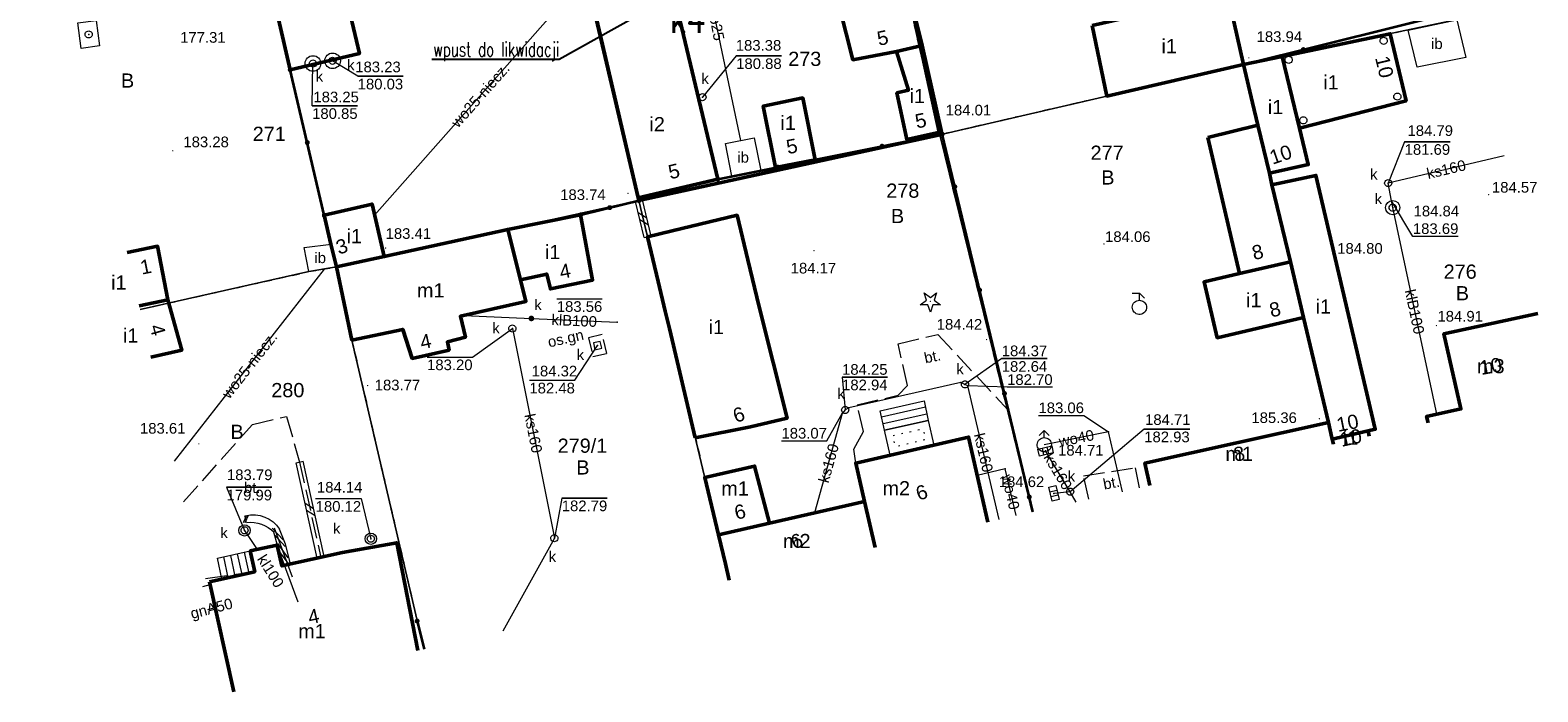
# Model space of a CAD drawing. Extents: x 6599148 to 6599450, y 5731697 to 5731825.
# Tile 1 of 6: x 6599241 to 6599347, y 5731697 to 5731743. Entities that reach past the tile are written whole.
import ezdxf
from ezdxf.enums import TextEntityAlignment as Align

# ---------------------------------------------------------------- set-up
doc = ezdxf.new("R2010")
doc.units = 0
doc.header["$PDSIZE"] = 0.75
for name, pattern in [('KROPK1', [1, 0, -1]), ('PRZER1-1', [2, 1, -1]), ('PRZER2-1', [3, 2, -1]), ('PRZER3-1', [4, 3, -1])]:
    doc.linetypes.add(name, pattern=pattern)
doc.layers.get('0').update_dxf_attribs({"linetype": 'CONTINUOUS', "lineweight": 13})
for name, color, linetype, lineweight in [('GEPIPP', 7, 'CONTINUOUS', 18), ('GESBWT', 7, 'CONTINUOUS', 18), ('GESBZO', 7, 'CONTINUOUS', 50), ('GESBZO_O', 7, 'CONTINUOUS', 50), ('GESDZI', 61, 'CONTINUOUS', 18), ('GESDZI_O', 61, 'CONTINUOUS', 18), ('GESSCH', 7, 'CONTINUOUS', 18), ('GESUZY', 84, 'PRZER1-1', 18), ('GESUZY_O', 84, 'PRZER1-1', 18), ('GSLDSO', 7, 'CONTINUOUS', 18), ('GSLKOG', 7, 'CONTINUOUS', 35), ('GSPRDI', 84, 'CONTINUOUS', 18), ('GSPWPS', 7, 'CONTINUOUS', 13), ('GSPWPS_O', 7, 'CONTINUOUS', 13), ('GSSDSO', 7, 'CONTINUOUS', 18), ('GSSIIN', 7, 'CONTINUOUS', 18), ('GSSIIN_O', 7, 'CONTINUOUS', 18), ('GSSINN', 7, 'PRZER2-1', 18), ('GSSINN_O', 7, 'PRZER2-1', 18), ('GSSOTW', 7, 'PRZER3-1', 18), ('GSSOTW_O', 7, 'PRZER3-1', 18), ('GULGPR', 52, 'CONTINUOUS', 18), ('GULGPR_O', 52, 'CONTINUOUS', 18), ('GULKPR', 32, 'CONTINUOUS', 18), ('GULKPR_O', 32, 'CONTINUOUS', 18), ('GULWPR', 5, 'CONTINUOUS', 18), ('GULWPR_O', 5, 'CONTINUOUS', 18), ('GUPIKP', 7, 'CONTINUOUS', 18), ('GUPIWZ', 7, 'CONTINUOUS', 18), ('GUPIWZ_O', 7, 'CONTINUOUS', 18), ('GUPKKS', 32, 'CONTINUOUS', 18), ('GUPKSD', 32, 'CONTINUOUS', 18), ('GUPKSD_O', 32, 'CONTINUOUS', 18), ('GUPKUT', 32, 'CONTINUOUS', 18), ('GUPKUT_O', 32, 'CONTINUOUS', 18), ('GUPPRZ', 7, 'CONTINUOUS', 18), ('GUPPRZ_O', 7, 'CONTINUOUS', 18), ('GUPWDT', 5, 'CONTINUOUS', 18), ('GUPWZU', 7, 'CONTINUOUS', 18), ('GUSIKP', 7, 'CONTINUOUS', 18), ('V_woda', 4, 'CONTINUOUS', 50)]:
    doc.layers.add(name, color=color, linetype=linetype, lineweight=lineweight)
doc.layers.add('Opis_PZ', color=61, linetype='CONTINUOUS')
doc.layers.add('Wymiary', color=61, linetype='CONTINUOUS')
doc.styles.add('GEO-INFO', font='arial.ttf')
doc.styles.get("Standard").update_dxf_attribs({"font": 'simplex.shx', "width": 0.7})

# ---------------------------------------------------------------- blocks, each defined once
blk = doc.blocks.new('SLSOS')
at = {"color": 0}
for points in [[(0.5, -0.5), (-0.5, 1.5)], [(0.5, -1.5), (-0.5, 0.5)]]:
    blk.add_lwpolyline(points, dxfattribs=at)
blk = doc.blocks.new('KOLO')
blk.add_hatch(color=0).paths.add_polyline_path([(-0.5, 0), (-0.482963, -0.12941), (-0.433013, -0.25), (-0.353553, -0.353553), (-0.25, -0.433013), (-0.12941, -0.482963), (0, -0.5), (0.12941, -0.482963), (0.25, -0.433013), (0.353553, -0.353553), (0.433013, -0.25), (0.482963, -0.12941), (0.5, 0), (0.482963, 0.12941), (0.433013, 0.25), (0.353553, 0.353553), (0.25, 0.433013), (0.12941, 0.482963), (0, 0.5), (-0.12941, 0.482963), (-0.25, 0.433013), (-0.353553, 0.353553), (-0.433013, 0.25), (-0.482963, 0.12941)])
blk = doc.blocks.new('SPDIP')
blk.add_hatch(color=0).paths.add_polyline_path([(0, -0.09), (0.027812, -0.085595), (0.052901, -0.072812), (0.072812, -0.052901), (0.085595, -0.027812), (0.09, 0), (0.085595, 0.027812), (0.072812, 0.052901), (0.052901, 0.072812), (0.027812, 0.085595), (0, 0.09), (-0.027812, 0.085595), (-0.052901, 0.072812), (-0.072812, 0.052901), (-0.085595, 0.027812), (-0.09, 0), (-0.085595, -0.027812), (-0.072812, -0.052901), (-0.052901, -0.072812), (-0.027812, -0.085595)])
at = {"color": 0}
blk.add_lwpolyline([(0.544942, 0.177062), (1.426676, -0.463555), (0.336792, -0.463555), (0, -1.500096), (-0.336792, -0.463555), (-1.426676, -0.463555), (-0.544942, 0.177062), (-0.881734, 1.213603), (0, 0.572986), (0.881734, 1.213603)], close=True, dxfattribs=at)
blk = doc.blocks.new('POINT')
at = {"color": 0}
blk.add_point((0, 0), dxfattribs=at)
blk = doc.blocks.new('OKRAG_PELNY')
at = {"color": 0}
blk.add_lwpolyline([(0, 0.5), (0.12941, 0.482963), (0.25, 0.433013), (0.353553, 0.353553), (0.433013, 0.25), (0.482963, 0.12941), (0.5, 0), (0.482963, -0.12941), (0.433013, -0.25), (0.353553, -0.353553), (0.25, -0.433013), (0.12941, -0.482963), (0, -0.5), (-0.12941, -0.482963), (-0.25, -0.433013), (-0.353553, -0.353553), (-0.433013, -0.25), (-0.482963, -0.12941), (-0.5, 0), (-0.482963, 0.12941), (-0.433013, 0.25), (-0.353553, 0.353553), (-0.25, 0.433013), (-0.12941, 0.482963)], close=True, dxfattribs=at)
blk = doc.blocks.new('SUUS05')
at = {"color": 0}
blk.add_lwpolyline([(0.5, -0.25), (-0.5, -0.25), (-0.5, 0.25), (0.5, 0.25)], close=True, dxfattribs=at)
for points in [[(-0.175, -0.25), (-0.175, 0.25)], [(0.175, -0.25), (0.175, 0.25)]]:
    blk.add_lwpolyline(points, dxfattribs=at)
blk = doc.blocks.new('SUUS02')
at = {"color": 0}
blk.add_lwpolyline([(0, 1), (0.173648, 0.984808), (0.34202, 0.939693), (0.5, 0.866025), (0.642788, 0.766044), (0.766044, 0.642788), (0.866025, 0.5), (0.939693, 0.34202), (0.984808, 0.173648), (1, 0), (0.984808, -0.173648), (0.939693, -0.34202), (0.866025, -0.5), (0.75575, -0.654861), (0.618159, -0.786053), (0.458227, -0.888835), (0.281733, -0.959493), (0.095056, -0.995472), (-0.095056, -0.995472), (-0.281733, -0.959493), (-0.458227, -0.888835), (-0.618159, -0.786053), (-0.75575, -0.654861), (-0.866025, -0.5), (-0.945001, -0.327068), (-0.989821, -0.142315), (-0.998867, 0.047582), (-0.971812, 0.235759), (-0.909632, 0.415415), (-0.814576, 0.580057), (-0.690079, 0.723734), (-0.540641, 0.841254), (-0.371662, 0.928368), (-0.189251, 0.981929)], close=True, dxfattribs=at)
for points in [[(-0.707107, 1.292893), (0, 2), (0.707107, 1.292893)], [(0, 1), (0, 2)]]:
    blk.add_lwpolyline(points, dxfattribs=at)
blk = doc.blocks.new('SUUS28')
at = {"color": 0}
for points in [[(-1, 2), (0, 2), (0.707107, 1.292893)], [(0, 1), (0, 2)]]:
    blk.add_lwpolyline(points, dxfattribs=at)
blk.add_lwpolyline([(0, 1), (0.173648, 0.984808), (0.34202, 0.939693), (0.5, 0.866025), (0.642788, 0.766044), (0.766044, 0.642788), (0.866025, 0.5), (0.939693, 0.34202), (0.984808, 0.173648), (1, 0), (0.984808, -0.173648), (0.939693, -0.34202), (0.866025, -0.5), (0.75575, -0.654861), (0.618159, -0.786053), (0.458227, -0.888835), (0.281733, -0.959493), (0.095056, -0.995472), (-0.095056, -0.995472), (-0.281733, -0.959493), (-0.458227, -0.888835), (-0.618159, -0.786053), (-0.75575, -0.654861), (-0.866025, -0.5), (-0.945001, -0.327068), (-0.989821, -0.142315), (-0.998867, 0.047582), (-0.971812, 0.235759), (-0.909632, 0.415415), (-0.814576, 0.580057), (-0.690079, 0.723734), (-0.540641, 0.841254), (-0.371662, 0.928368), (-0.189251, 0.981929)], close=True, dxfattribs=at)
blk = doc.blocks.new('PION_C')
at = {"color": 0}
blk.add_lwpolyline([(0, 0.5), (0, -0.5)], dxfattribs=at)
blk = doc.blocks.new('ODTN_1')
at = {"color": 0}
for points in [[(-1, -0.5), (0, 0.5)], [(0, -0.5), (1, 0.5)]]:
    blk.add_lwpolyline(points, dxfattribs=at)
blk = doc.blocks.new('KWADRAT_NIEPRZEZR')
at = {"color": 0}
blk.add_lwpolyline([(-0.5, -0.5), (0.5, -0.5), (0.5, 0.5), (-0.5, 0.5)], close=True, dxfattribs=at)

msp = doc.modelspace()

# ---------------------------------------------------------------- linework, layer by layer
at = {"layer": 'GESBWT', "linetype": 'Continuous', "elevation": 10.18}
msp.add_lwpolyline([(6599301.12, 5731715.23), (6599304.2, 5731715.91), (6599304.59, 5731714.17), (6599301.51, 5731713.46)], close=True, dxfattribs=at)
at = {"layer": 'GESBWT', "linetype": 'KROPK1', "ltscale": 0.5, "elevation": 10.18, "flags": 128}
msp.add_lwpolyline([(6599301.72, 5731714.85), (6599303.83, 5731715.32), (6599304, 5731714.55), (6599301.89, 5731714.06)], close=True, dxfattribs=at)
at = {"layer": 'GESBZO', "linetype": 'Continuous', "elevation": 10.18}
for points in [[(6599254.5, 5731760.93), (6599260.17, 5731762.18), (6599263.31, 5731762.85), (6599263.91, 5731759.96), (6599263.01, 5731759.76), (6599260.85, 5731759.29), (6599261.64, 5731755.91), (6599262.87, 5731750.65), (6599263.64, 5731747.12), (6599260.65, 5731746.45), (6599261.01, 5731744.81), (6599263.29, 5731745.34), (6599264.12, 5731741.77), (6599259.25, 5731740.63), (6599258.41, 5731744.2), (6599258.38, 5731744.37), (6599258.03, 5731745.86), (6599257.22, 5731749.3), (6599256.3, 5731753.2), (6599255.92, 5731754.84)], [(6599301.92, 5731749.84), (6599303.77, 5731742.34), (6599301.97, 5731741.92), (6599298.89, 5731741.34), (6599296.99, 5731748.88), (6599296.69, 5731748.83), (6599296.31, 5731750.56), (6599297.97, 5731751.06), (6599297.67, 5731752.9), (6599298.15, 5731753.02), (6599301.01, 5731753.58)], [(6599289.37, 5731732.92), (6599283.77, 5731731.6), (6599280.55, 5731745.33), (6599286.12, 5731746.64)], [(6599315.74, 5731743.76), (6599325.32, 5731745.93), (6599326.41, 5731741), (6599316.79, 5731738.78)], [(6599330.36, 5731736.51), (6599329.14, 5731741.57), (6599336.75, 5731743.17), (6599337.87, 5731738.44)], [(6599303.77, 5731742.34), (6599305.13, 5731736.26), (6599302.7, 5731735.72), (6599301.99, 5731739), (6599302.81, 5731739.18), (6599301.97, 5731741.92)], [(6599326.41, 5731741), (6599329.14, 5731741.57), (6599330.36, 5731736.51), (6599330.98, 5731733.95), (6599328.24, 5731733.33), (6599327.43, 5731736.73), (6599327.06, 5731738.31)], [(6599296.23, 5731734.29), (6599293.45, 5731733.74), (6599292.58, 5731738.07), (6599295.36, 5731738.64)], [(6599323.9, 5731735.85), (6599327.43, 5731736.73), (6599328.24, 5731733.33), (6599328.42, 5731732.52), (6599329.72, 5731727.09), (6599326.14, 5731726.26)], [(6599332.41, 5731715.77), (6599330.65, 5731723.16), (6599329.72, 5731727.09), (6599328.42, 5731732.52), (6599331.52, 5731733.18), (6599335.7, 5731715.29), (6599335.19, 5731715.17), (6599332.67, 5731714.6), (6599332.65, 5731714.68)], [(6599262.51, 5731726.73), (6599262.12, 5731728.34), (6599261.65, 5731730.37), (6599265.02, 5731731.16), (6599265.87, 5731727.46)], [(6599274.57, 5731729.38), (6599279.71, 5731730.4), (6599280.55, 5731725.8), (6599277.58, 5731725.18), (6599277.32, 5731726.23), (6599275.47, 5731725.83)], [(6599287.79, 5731714.68), (6599285.96, 5731722.4), (6599285.67, 5731723.62), (6599285.17, 5731725.7), (6599284.43, 5731728.86), (6599286.15, 5731729.27), (6599290.73, 5731730.38), (6599291.48, 5731727.23), (6599292.28, 5731723.92), (6599294.26, 5731716.07), (6599291.68, 5731715.47)], [(6599262.51, 5731726.73), (6599265.87, 5731727.46), (6599274.57, 5731729.38), (6599275.47, 5731725.83), (6599275.85, 5731724.3), (6599271.24, 5731723.25), (6599271.59, 5731721.78), (6599270.32, 5731721.44), (6599270.44, 5731720.87), (6599267.85, 5731720.28), (6599267.18, 5731722.33), (6599263.59, 5731721.58)], [(6599326.14, 5731726.26), (6599329.72, 5731727.09), (6599330.65, 5731723.16), (6599324.56, 5731721.74), (6599323.64, 5731725.68)], [(6599289.42, 5731707.85), (6599293.01, 5731708.67), (6599291.97, 5731712.69), (6599288.46, 5731711.9)]]:
    msp.add_lwpolyline(points, close=True, dxfattribs=at)
for points in [[(6599247.76, 5731727.75), (6599249.9, 5731728.19), (6599250.62, 5731724.41), (6599248.61, 5731723.98)], [(6599248.61, 5731723.98), (6599250.62, 5731724.41)], [(6599250.62, 5731724.41), (6599251.61, 5731720.86), (6599249.43, 5731720.36)], [(6599339.42, 5731715.74), (6599339.32, 5731716.19), (6599341.73, 5731716.72), (6599340.54, 5731722.02), (6599347.15, 5731723.46)], [(6599319.81, 5731711.32), (6599319.47, 5731712.9), (6599332.41, 5731715.77), (6599332.65, 5731714.68), (6599332.67, 5731714.6), (6599332.75, 5731714.24)], [(6599299.71, 5731710.19), (6599299.09, 5731712.9), (6599307.04, 5731714.74), (6599308.39, 5731708.75)], [(6599332.67, 5731714.6), (6599335.19, 5731715.17), (6599335.27, 5731714.81)], [(6599332.75, 5731714.24), (6599332.67, 5731714.6)], [(6599290.18, 5731704.65), (6599289.91, 5731705.8), (6599289.42, 5731707.85), (6599293.01, 5731708.67), (6599299.71, 5731710.19), (6599300.47, 5731706.96)], [(6599300.47, 5731706.96), (6599299.71, 5731710.19)], [(6599253.56, 5731704.54), (6599256.75, 5731705.24), (6599256.43, 5731706.71), (6599258.33, 5731707.13), (6599258.66, 5731705.66), (6599262.92, 5731706.6), (6599266.75, 5731707.29), (6599268.23, 5731699.7)], [(6599255.27, 5731696.78), (6599253.56, 5731704.54)]]:
    msp.add_lwpolyline(points, dxfattribs=at)
at = {"layer": 'GESDZI', "linetype": 'Continuous', "elevation": 10.22}
for points in [[(6599342.69, 5731744.42), (6599326.41, 5731741), (6599320.07, 5731769.74), (6599318.96, 5731774.77), (6599335.5, 5731778.14)], [(6599240.92, 5731757.99), (6599247.69, 5731759.44), (6599254.5, 5731760.93), (6599262.51, 5731726.73), (6599260.57, 5731726.4), (6599248.67, 5731723.73)], [(6599332.75, 5731714.24), (6599332.41, 5731715.77), (6599326.41, 5731741), (6599342.69, 5731744.42)], [(6599311.54, 5731709.46), (6599305.02, 5731736.05), (6599326.41, 5731741), (6599332.41, 5731715.77), (6599332.75, 5731714.24)], [(6599290.18, 5731704.65), (6599283.82, 5731731.41), (6599305.02, 5731736.05), (6599311.54, 5731709.46)], [(6599268.66, 5731699.8), (6599263.59, 5731721.58), (6599262.51, 5731726.73), (6599283.82, 5731731.41), (6599290.18, 5731704.65)], [(6599248.67, 5731723.73), (6599260.57, 5731726.4), (6599262.51, 5731726.73), (6599263.59, 5731721.58), (6599268.66, 5731699.8)]]:
    msp.add_lwpolyline(points, dxfattribs=at)
for points in [[(6599305.02, 5731736.05), (6599303.56, 5731742.29), (6599301.92, 5731749.84), (6599299.79, 5731759.17), (6599297.55, 5731770.18), (6599310.12, 5731772.83), (6599318.96, 5731774.77), (6599320.07, 5731769.74), (6599326.41, 5731741)], [(6599283.82, 5731731.41), (6599275.88, 5731765.53), (6599297.55, 5731770.18), (6599299.79, 5731759.17), (6599301.92, 5731749.84), (6599303.56, 5731742.29), (6599305.02, 5731736.05)], [(6599262.51, 5731726.73), (6599254.5, 5731760.93), (6599260.17, 5731762.18), (6599275.88, 5731765.53), (6599283.82, 5731731.41)]]:
    msp.add_lwpolyline(points, close=True, dxfattribs=at)
at = {"layer": 'GESSCH', "linetype": 'Continuous', "elevation": 10.18}
for points in [[(6599300.82, 5731716.59), (6599303.92, 5731717.29), (6599304.2, 5731715.91), (6599301.12, 5731715.23)], [(6599254.44, 5731704.74), (6599254.12, 5731706.2), (6599256.43, 5731706.71), (6599256.75, 5731705.24)]]:
    msp.add_lwpolyline(points, close=True, dxfattribs=at)
at = {"layer": 'GESSCH', "linetype": 'Continuous', "elevation": 10.18, "flags": 128}
for points in [[(6599304.01, 5731716.85), (6599300.91, 5731716.15)], [(6599304.11, 5731716.36), (6599301.02, 5731715.67)], [(6599254.54, 5731706.29), (6599254.86, 5731704.83)], [(6599255.03, 5731706.4), (6599255.35, 5731704.94)], [(6599255.52, 5731706.51), (6599255.84, 5731705.04)], [(6599256, 5731706.62), (6599256.33, 5731705.15)]]:
    msp.add_lwpolyline(points, dxfattribs=at)
at = {"layer": 'GESUZY', "linetype": 'PRZER1-1', "ltscale": 0.5, "elevation": 10.08}
for points in [[(6599342.69, 5731744.42), (6599326.41, 5731741), (6599320.07, 5731769.74), (6599318.96, 5731774.77), (6599335.5, 5731778.14)], [(6599240.92, 5731757.99), (6599247.69, 5731759.44), (6599254.5, 5731760.93), (6599262.51, 5731726.73), (6599260.57, 5731726.4), (6599248.67, 5731723.73)], [(6599332.75, 5731714.24), (6599332.41, 5731715.77), (6599326.41, 5731741), (6599342.69, 5731744.42)], [(6599311.54, 5731709.46), (6599305.02, 5731736.05), (6599326.41, 5731741), (6599332.41, 5731715.77), (6599332.75, 5731714.24)], [(6599290.18, 5731704.65), (6599283.82, 5731731.41), (6599305.02, 5731736.05), (6599311.54, 5731709.46)], [(6599268.66, 5731699.8), (6599263.59, 5731721.58), (6599262.51, 5731726.73), (6599283.82, 5731731.41), (6599290.18, 5731704.65)], [(6599248.67, 5731723.73), (6599260.57, 5731726.4), (6599262.51, 5731726.73), (6599263.59, 5731721.58), (6599268.66, 5731699.8)]]:
    msp.add_lwpolyline(points, dxfattribs=at)
for points in [[(6599305.02, 5731736.05), (6599303.56, 5731742.29), (6599301.92, 5731749.84), (6599299.79, 5731759.17), (6599297.55, 5731770.18), (6599310.12, 5731772.83), (6599318.96, 5731774.77), (6599320.07, 5731769.74), (6599326.41, 5731741)], [(6599283.82, 5731731.41), (6599275.88, 5731765.53), (6599297.55, 5731770.18), (6599299.79, 5731759.17), (6599301.92, 5731749.84), (6599303.56, 5731742.29), (6599305.02, 5731736.05)], [(6599262.51, 5731726.73), (6599254.5, 5731760.93), (6599260.17, 5731762.18), (6599275.88, 5731765.53), (6599283.82, 5731731.41)]]:
    msp.add_lwpolyline(points, close=True, dxfattribs=at)
at = {"layer": 'GSLDSO', "linetype": 'Continuous', "elevation": 10.18}
for points in [[(6599284.67, 5731728.91), (6599284.06, 5731731.46)], [(6599284.18, 5731728.8), (6599283.57, 5731731.35)], [(6599261.15, 5731706.21), (6599259.67, 5731712.92)], [(6599261.64, 5731706.32), (6599260.16, 5731713.03)]]:
    msp.add_lwpolyline(points, dxfattribs=at)
at = {"layer": 'GSLKOG', "linetype": 'Continuous', "elevation": 10.18}
for points in [[(6599326.41, 5731741), (6599342.56, 5731745.02)], [(6599261.65, 5731730.37), (6599259.25, 5731740.63)], [(6599289.37, 5731732.92), (6599305.18, 5731736.09)], [(6599311.57, 5731709.47), (6599305.18, 5731736.09)], [(6599279.71, 5731730.4), (6599282.75, 5731731.16), (6599283.82, 5731731.41)], [(6599268.19, 5731701.77), (6599268.69, 5731699.8)]]:
    msp.add_lwpolyline(points, dxfattribs=at)
at = {"layer": 'GSSDSO', "linetype": 'Continuous', "elevation": 0.8, "flags": 128}
for points in [[(6599256.11, 5731708.95), (6599256.06, 5731709.18)], [(6599256.11, 5731708.95), (6599256.13, 5731708.72)], [(6599258.08, 5731708.06), (6599258.33, 5731707.13)], [(6599258.48, 5731708.28), (6599258.88, 5731707.22)], [(6599258.33, 5731707.13), (6599258.66, 5731705.66)], [(6599258.88, 5731707.22), (6599259.25, 5731705.79)]]:
    msp.add_lwpolyline(points, dxfattribs=at)
for points in [[(6599256.1, 5731709.19, -0.320675), (6599258.5, 5731708.24)], [(6599256.18, 5731708.72, -0.224332), (6599258.12, 5731708.03)]]:
    msp.add_lwpolyline(points, format="xyb", dxfattribs=at)
at = {"layer": 'GSSIIN', "linetype": 'Continuous', "elevation": 10.18}
for points in [[(6599338.01, 5731743.43), (6599341.44, 5731744.16), (6599342.08, 5731741.49), (6599338.64, 5731740.81)], [(6599289.92, 5731735.43), (6599291.94, 5731735.83), (6599292.4, 5731733.53), (6599290.37, 5731733.12)], [(6599260.22, 5731728.09), (6599262.13, 5731728.34), (6599262.51, 5731726.73), (6599260.57, 5731726.4)]]:
    msp.add_lwpolyline(points, close=True, dxfattribs=at)
at = {"layer": 'GSSINN', "linetype": 'PRZER2-1', "ltscale": 0.5, "elevation": 10.3}
msp.add_lwpolyline([(6599281.55, 5731720.64), (6599281.23, 5731721.96), (6599280.26, 5731721.74), (6599280.57, 5731720.41)], close=True, dxfattribs=at)
at = {"layer": 'GSSOTW', "linetype": 'PRZER3-1', "ltscale": 0.5, "elevation": 10.18}
for points in [[(6599299.09, 5731712.9), (6599298.97, 5731713.88), (6599299.64, 5731715.14), (6599299.2, 5731717.01), (6599302.09, 5731717.69), (6599302.74, 5731718.38), (6599302.08, 5731721.31), (6599304.88, 5731721.98), (6599309.83, 5731716.63)], [(6599251.73, 5731710.17), (6599256.59, 5731715.63), (6599258.98, 5731716.2), (6599259.91, 5731712.98), (6599261.4, 5731706.26), (6599259.25, 5731705.79), (6599258.66, 5731705.66), (6599258.33, 5731707.13), (6599256.43, 5731706.71), (6599256.75, 5731705.24), (6599252.97, 5731704.7)], [(6599315.14, 5731712.01), (6599318.77, 5731712.57), (6599319.06, 5731711.15)], [(6599315.51, 5731710.35), (6599315.14, 5731712.01)]]:
    msp.add_lwpolyline(points, dxfattribs=at)
at = {"layer": 'GULGPR', "linetype": 'Continuous', "elevation": 10.14}
msp.add_lwpolyline([(6599253.45, 5731702.59), (6599253.96, 5731702.73)], dxfattribs=at)
at = {"layer": 'GULKPR', "linetype": 'Continuous', "elevation": 10.14}
for points in [[(6599344.79, 5731734.57), (6599336.61, 5731732.64)], [(6599340.05, 5731716.25), (6599336.93, 5731730.91), (6599336.84, 5731731.4), (6599336.61, 5731732.64)], [(6599271.51, 5731723.31), (6599276.24, 5731723.1), (6599282.29, 5731722.83)], [(6599274.9, 5731722.39), (6599277.86, 5731707.61), (6599274.22, 5731701.05)], [(6599309.21, 5731708.93), (6599307, 5731718.35), (6599306.79, 5731718.45), (6599306.5, 5731718.59), (6599298.6, 5731716.79), (6599298.35, 5731716.65)], [(6599298.35, 5731716.65), (6599298.14, 5731716.41), (6599296.19, 5731709.39)], [(6599314.63, 5731710.16), (6599314.2, 5731710.89), (6599312.47, 5731713.76)], [(6599314.2, 5731710.89), (6599313.06, 5731710.77)], [(6599256.03, 5731708.16), (6599256.91, 5731706.82)]]:
    msp.add_lwpolyline(points, dxfattribs=at)
at = {"layer": 'GULWPR', "linetype": 'Continuous', "elevation": 10.14}
for points in [[(6599265.19, 5731730.38), (6599280.09, 5731747.28), (6599285.3, 5731748.5), (6599288.12, 5731749.17), (6599299.97, 5731758.29), (6599312.45, 5731763)], [(6599288.12, 5731749.17), (6599290.98, 5731735.64)], [(6599251.09, 5731713.03), (6599261.67, 5731726.58)], [(6599317.9, 5731710.89), (6599316.91, 5731715.11), (6599312.38, 5731714.2)], [(6599309.63, 5731712.51), (6599307.65, 5731712.02)], [(6599310.4, 5731709.2), (6599309.63, 5731712.51)], [(6599253.08, 5731704.21), (6599253.6, 5731704.34)]]:
    msp.add_lwpolyline(points, dxfattribs=at)
at = {"layer": 'GUPPRZ_O', "linetype": 'Continuous', "elevation": 10.8, "flags": 128}
for points in [[(6599263.99, 5731738.09), (6599260.79, 5731738.09), (6599260.85, 5731741.07)], [(6599267.2, 5731740.17), (6599264, 5731740.17), (6599262.23, 5731741.26)], [(6599293.87, 5731741.61), (6599290.67, 5731741.61), (6599288.3, 5731738.7)], [(6599290.67, 5731741.61), (6599293.87, 5731741.61)], [(6599264, 5731740.17), (6599267.2, 5731740.17)], [(6599260.79, 5731738.09), (6599263.99, 5731738.09)], [(6599340.97, 5731735.56), (6599337.77, 5731735.56), (6599336.61, 5731732.64)], [(6599337.77, 5731735.56), (6599340.97, 5731735.56)], [(6599341.55, 5731728.88), (6599338.35, 5731728.88), (6599336.84, 5731731.4)], [(6599278.03, 5731724.49), (6599281.23, 5731724.49)], [(6599268.89, 5731720.38), (6599272.09, 5731720.38), (6599274.9, 5731722.39)], [(6599276.1, 5731718.74), (6599279.3, 5731718.74), (6599280.9, 5731721.19)], [(6599268.89, 5731720.38), (6599272.09, 5731720.38)], [(6599312.58, 5731720.27), (6599309.38, 5731720.27), (6599306.79, 5731718.45)], [(6599309.38, 5731720.27), (6599312.58, 5731720.27)], [(6599276.1, 5731718.74), (6599279.3, 5731718.74)], [(6599301.33, 5731718.96), (6599298.13, 5731718.96), (6599298.35, 5731716.65)], [(6599298.13, 5731718.96), (6599301.33, 5731718.96)], [(6599312.96, 5731718.25), (6599309.76, 5731718.25), (6599307, 5731718.35)], [(6599293.86, 5731714.47), (6599297.06, 5731714.47), (6599298.14, 5731716.41)], [(6599311.97, 5731716.26), (6599315.17, 5731716.26), (6599316.91, 5731715.11)], [(6599322.63, 5731715.3), (6599319.42, 5731715.3), (6599314.2, 5731710.89)], [(6599319.42, 5731715.3), (6599322.63, 5731715.3)], [(6599257.96, 5731711.2), (6599254.76, 5731711.2), (6599256.03, 5731708.16)], [(6599254.76, 5731711.2), (6599257.96, 5731711.2)], [(6599261.04, 5731710.4), (6599264.24, 5731710.4), (6599264.93, 5731707.57)], [(6599261.04, 5731710.4), (6599264.24, 5731710.4)], [(6599281.58, 5731710.44), (6599278.38, 5731710.44), (6599277.86, 5731707.61)], [(6599278.38, 5731710.44), (6599281.58, 5731710.44)]]:
    msp.add_lwpolyline(points, dxfattribs=at)
at = {"layer": 'GUSIKP', "linetype": 'Continuous', "elevation": 10.14}
msp.add_lwpolyline([(6599244.52, 5731742.14), (6599244.28, 5731743.93), (6599245.58, 5731744.1), (6599245.82, 5731742.32)], close=True, dxfattribs=at)
for points in [[(6599261.4, 5731741.07, -1), (6599260.3, 5731741.07, -1)], [(6599262.78, 5731741.26, -1), (6599261.68, 5731741.26, -1)], [(6599337.43, 5731730.91, -1), (6599336.43, 5731730.91, -1)], [(6599256.43, 5731708.16, -1), (6599255.63, 5731708.16, -1)], [(6599265.33, 5731707.57, -1), (6599264.53, 5731707.57, -1)]]:
    msp.add_lwpolyline(points, format="xyb", close=True, dxfattribs=at)
at = {"layer": 'V_woda', "color": 41, "lineweight": 50, "elevation": 10.18}
msp.add_lwpolyline([(6599275.88, 5731765.53), (6599297.55, 5731770.18), (6599305.02, 5731736.05), (6599283.82, 5731731.41), (6599275.88, 5731765.53)], dxfattribs=at)
at = {"layer": 'Wymiary'}
for p, q in [((6599278.2, 5731741.37), (6599288.54, 5731747.17, 10.16)), ((6599269.22, 5731741.37), (6599278.2, 5731741.37))]:
    msp.add_line(p, q, dxfattribs=at)

# ---------------------------------------------------------------- block references
at = {"layer": 'GEPIPP', "xscale": 0.5, "yscale": 0.5}
for p in [(6599336.29, 5731742.67, 10.2), (6599329.6, 5731741.33, 10.2), (6599337.26, 5731738.74, 10.2), (6599330.63, 5731737.06, 10.2)]:
    msp.add_blockref('OKRAG_PELNY', p, dxfattribs=at)
at = {"layer": 'GSLDSO', "xscale": 0.5, "yscale": 0.5}
for name, p, rotation in [('PION_C', (6599283.82, 5731731.41, 10.18), 103.3856154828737), ('ODTN_1', (6599284.13, 5731730.11, 10.18), 103.3856154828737), ('PION_C', (6599284.42, 5731728.86, 10.18), 103.3856154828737), ('PION_C', (6599259.91, 5731712.98, 10.18), 102.4693573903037), ('ODTN_1', (6599260.65, 5731709.62, 10.18), 102.4693573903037), ('PION_C', (6599261.4, 5731706.26, 10.18), 102.4693573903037)]:
    msp.add_blockref(name, p, dxfattribs=dict(at, rotation=rotation))
at = {"layer": 'GSLKOG', "xscale": 0.35, "yscale": 0.35}
for p in [(6599330.63, 5731742.05, 10.18), (6599326.41, 5731741, 10.18), (6599259.25, 5731740.63, 10.18), (6599260.45, 5731735.5, 10.18), (6599305.18, 5731736.09, 10.18), (6599305.18, 5731736.09, 10.18), (6599300.95, 5731735.24, 10.18), (6599293.6, 5731733.77, 10.18), (6599289.37, 5731732.92, 10.18), (6599306.07, 5731732.39, 10.18), (6599283.82, 5731731.41, 10.18), (6599261.65, 5731730.37, 10.18), (6599279.71, 5731730.4, 10.18), (6599281.76, 5731730.91, 10.18), (6599307.82, 5731725.1, 10.18), (6599309.57, 5731717.81, 10.18), (6599311.32, 5731710.51, 10.18), (6599268.19, 5731701.77, 10.18)]:
    msp.add_blockref('KOLO', p, dxfattribs=at)
at = {"layer": 'GSPRDI', "xscale": 0.5, "yscale": 0.5}
msp.add_blockref('SPDIP', (6599304.35, 5731724.3, 10.12), dxfattribs=at)
at = {"layer": 'GSPWPS', "xscale": 0.09, "yscale": 0.09}
for p in [(6599326.79, 5731741.47, 10.08), (6599305.07, 5731736.57, 10.08), (6599250.97, 5731734.92, 10.08), (6599283.05, 5731731.92, 10.08), (6599343.69, 5731731.82, 10.08), (6599316.58, 5731728.35, 10.08), (6599265.97, 5731728.06, 10.08), (6599296.15, 5731727.88, 10.08), (6599332.96, 5731727.35, 10.08), (6599340.01, 5731722.6, 10.08), (6599308.31, 5731721.61, 10.08), (6599264.7, 5731718.37, 10.08), (6599331.76, 5731716.03, 10.08), (6599252.81, 5731714.26, 10.08)]:
    msp.add_blockref('KOLO', p, dxfattribs=at)
at = {"layer": 'GSSDSO', "xscale": 0.5}
for p, yscale, rotation in [((6599256.1, 5731708.95, 0.8), 0.115734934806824, 90.00000500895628), ((6599258.44, 5731707.67, 0.8), 0.4973858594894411, 196.7409036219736), ((6599258.95, 5731705.73, 0.8), 1.81573736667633, 192.4625004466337), ((6599258.78, 5731706.45, 0.8), 0.580747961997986, 192.4625004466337)]:
    msp.add_blockref('SLSOS', p, dxfattribs=dict(at, yscale=yscale, rotation=rotation))
at = {"layer": 'GUPIKP', "xscale": 0.5, "yscale": 0.5}
msp.add_blockref('OKRAG_PELNY', (6599314.2, 5731710.89, 10.16), dxfattribs=at)
at = {"layer": 'GUPIWZ', "xscale": 0.5, "yscale": 0.5}
for p in [(6599245.05, 5731743.12, 10.18), (6599260.85, 5731741.07, 10.18), (6599262.23, 5731741.26, 10.18), (6599288.3, 5731738.7, 10.18), (6599336.61, 5731732.64, 10.18), (6599336.93, 5731730.91, 10.18), (6599314.2, 5731710.89, 10.18), (6599256.03, 5731708.16, 10.18), (6599264.93, 5731707.57, 10.18)]:
    msp.add_blockref('OKRAG_PELNY', p, dxfattribs=at)
at = {"layer": 'GUPIWZ', "xscale": 0.5, "yscale": 0.5, "rotation": 281.5788073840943}
msp.add_blockref('KWADRAT_NIEPRZEZR', (6599280.9, 5731721.19, 10.18), dxfattribs=at)
at = {"layer": 'GUPKKS'}
for p, rotation in [((6599312.47, 5731713.76, 10.16), 13.29129222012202), ((6599313.06, 5731710.77, 10.16), 283.1348200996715)]:
    msp.add_blockref('SUUS05', p, dxfattribs=dict(at, rotation=rotation))
at = {"layer": 'GUPKSD', "xscale": 0.5, "yscale": 0.5}
for p in [(6599288.3, 5731738.7, 10.16), (6599336.61, 5731732.64, 10.16), (6599274.9, 5731722.39, 10.16), (6599306.79, 5731718.45, 10.16), (6599298.35, 5731716.65, 10.16), (6599277.86, 5731707.61, 10.16)]:
    msp.add_blockref('OKRAG_PELNY', p, dxfattribs=at)
at = {"layer": 'GUPKUT', "xscale": 0.4, "yscale": 0.4, "rotation": 357.9213932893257}
msp.add_blockref('KOLO', (6599276.24, 5731723.1, 10.16), dxfattribs=at)
at = {"layer": 'GUPPRZ'}
for p in [(6599245.05, 5731743.12, 10.16), (6599260.85, 5731741.07, 10.16), (6599260.85, 5731741.07, 10.16), (6599262.23, 5731741.26, 10.16), (6599262.23, 5731741.26, 10.16), (6599288.3, 5731738.7, 10.16), (6599288.3, 5731738.7, 10.16), (6599336.61, 5731732.64, 10.16), (6599336.61, 5731732.64, 10.16), (6599336.84, 5731731.4, 10.16), (6599336.93, 5731730.91, 10.16), (6599276.24, 5731723.1, 10.16), (6599274.9, 5731722.39, 10.16), (6599282.29, 5731722.83, 10.16), (6599280.9, 5731721.19, 10.16), (6599280.9, 5731721.19, 10.16), (6599306.5, 5731718.59, 10.16), (6599306.79, 5731718.45, 10.16), (6599307, 5731718.35, 10.16), (6599298.35, 5731716.65, 10.16), (6599298.6, 5731716.79, 10.16), (6599298.14, 5731716.41, 10.16), (6599316.91, 5731715.11, 10.16), (6599312.47, 5731713.76, 10.16), (6599309.63, 5731712.51, 10.16), (6599307.65, 5731712.02, 10.16), (6599313.06, 5731710.77, 10.16), (6599314.2, 5731710.89, 10.16), (6599314.2, 5731710.89, 10.16), (6599296.19, 5731709.39, 10.16), (6599256.03, 5731708.16, 10.16), (6599256.03, 5731708.16, 10.16), (6599264.93, 5731707.57, 10.16), (6599264.93, 5731707.57, 10.16), (6599277.86, 5731707.61, 10.16)]:
    msp.add_blockref('POINT', p, dxfattribs=at)
at = {"layer": 'GUPWDT', "xscale": 0.5, "yscale": 0.5}
msp.add_blockref('SUUS02', (6599312.38, 5731714.2, 10.16), dxfattribs=at)
at = {"layer": 'GUPWZU', "xscale": 0.5, "yscale": 0.5}
msp.add_blockref('SUUS28', (6599319.08, 5731723.88, 10.16), dxfattribs=at)

# ---------------------------------------------------------------- texts
at = {"layer": 'GESBZO_O', "linetype": 'Continuous', "style": 'GEO-INFO'}
for s, rotation, p in [('5', 11.656, (6599300.89, 5731743.37, 10.8)), ('5', 11.656, (6599303.57, 5731737.54, 10.8)), ('10', 18.9431, (6599328.87, 5731735.13, 10.8)), ('8', 13.9981, (6599327.29, 5731728.27, 10.8)), ('1', 11.5138, (6599248.97, 5731727.24, 10.8)), ('4', 11.2242, (6599278.51, 5731726.93, 10.8)), ('8', 13.0531, (6599328.52, 5731724.23, 10.8)), ('4', 285.5824, (6599250.39, 5731722.43, 10.8)), ('4', 12.2577, (6599268.68, 5731721.97, 10.8))]:
    msp.add_text(s, height=1, rotation=rotation, dxfattribs=at).set_placement(p, align=Align.TOP_CENTER)
for s, p in [('i1', (6599321.18, 5731742.32, 10.8)), ('i1', (6599332.58, 5731739.77, 10.8)), ('i1', (6599303.43, 5731738.81, 10.8)), ('i1', (6599328.67, 5731738.03, 10.8)), ('i2', (6599285.1, 5731736.82, 10.8)), ('i1', (6599294.33, 5731736.91, 10.8)), ('i1', (6599263.76, 5731728.93, 10.8)), ('i1', (6599277.74, 5731727.81, 10.8)), ('i1', (6599247.17, 5731725.66, 10.8)), ('m1', (6599269.15, 5731725.08, 10.8)), ('i1', (6599327.14, 5731724.42, 10.8)), ('i1', (6599332.04, 5731723.97, 10.8)), ('i1', (6599289.27, 5731722.52, 10.8)), ('i1', (6599248.01, 5731721.93, 10.8)), ('m1', (6599290.59, 5731711.12, 10.8)), ('m2', (6599301.95, 5731711.14, 10.8)), ('m1', (6599260.78, 5731701.06, 10.8))]:
    msp.add_text(s, height=1, dxfattribs=at).set_placement(p, align=Align.MIDDLE)
for s, rotation, p in [('10', 283.4869, (6599335.86, 5731740.72, 10.8)), ('5', 11.191, (6599294.69, 5731734.75, 10.8)), ('5', 13.2633, (6599286.4, 5731732.99, 10.8)), ('3', 18.3021, (6599263.04, 5731727.71, 10.8)), ('6', 18.4263, (6599291.01, 5731715.85, 10.8)), ('10', 11.1866, (6599333.84, 5731715.25, 10.8)), ('6', 12.8115, (6599291.05, 5731708.99, 10.8))]:
    msp.add_text(s, height=1, rotation=rotation, dxfattribs=at).set_placement(p, align=Align.CENTER)
for s, p in [('m3', (6599343.84, 5731719.74, 10.8)), ('i1', (6599333.97, 5731714.7, 10.8)), ('m1', (6599326.11, 5731713.56, 10.8)), ('m2', (6599294.94, 5731707.41, 10.8))]:
    msp.add_text(s, height=1, dxfattribs=at).set_placement(p, align=Align.MIDDLE_CENTER)
for s, rotation, p in [('10', 10.3251, (6599343.84, 5731719.74, 10.8)), ('10', 12.7453, (6599333.97, 5731714.7, 10.8)), ('8', 11.1866, (6599326.11, 5731713.56, 10.8)), ('6', 18.3613, (6599303.74, 5731710.84, 10.8)), ('6', 20.4947, (6599294.94, 5731707.41, 10.8)), ('4', 12.3766, (6599260.89, 5731702.1, 10.8))]:
    msp.add_text(s, height=1, rotation=rotation, dxfattribs=at).set_placement(p, align=Align.MIDDLE_CENTER)
at = {"layer": 'GESDZI_O', "linetype": 'Continuous', "style": 'GEO-INFO'}
for s, p in [('273', (6599295.5, 5731741.4, 10.81)), ('271', (6599257.77, 5731736.12, 10.81)), ('277', (6599316.8, 5731734.79, 10.81)), ('278', (6599302.41, 5731732.11, 10.81)), ('276', (6599341.68, 5731726.4, 10.81)), ('280', (6599259.08, 5731718.05, 10.81)), ('279/1', (6599279.84, 5731714.15, 10.81))]:
    msp.add_text(s, height=1, dxfattribs=at).set_placement(p, align=Align.MIDDLE)
at = {"layer": 'GESUZY_O', "linetype": 'Continuous', "style": 'GEO-INFO'}
for p in [(6599247.79, 5731739.87, 10.8), (6599316.86, 5731733.04, 10.8), (6599302.04, 5731730.32, 10.8), (6599341.84, 5731724.88, 10.8), (6599255.5, 5731715.11, 10.8), (6599279.87, 5731712.6, 10.8)]:
    msp.add_text('B', height=1, dxfattribs=at).set_placement(p, align=Align.MIDDLE)
at = {"layer": 'GSPWPS_O', "linetype": 'Continuous', "style": 'GEO-INFO'}
for s, p in [('183.94', (6599327.34, 5731742.59, 10.8)), ('184.01', (6599305.43, 5731737.41, 10.8)), ('183.28', (6599251.72, 5731735.17, 10.8)), ('184.57', (6599343.92, 5731731.97, 10.8)), ('183.74', (6599278.27, 5731731.45, 10.8)), ('183.41', (6599265.97, 5731728.71, 10.8)), ('184.06', (6599316.66, 5731728.49, 10.8)), ('184.80', (6599333.02, 5731727.66, 10.8)), ('184.17', (6599294.51, 5731726.27, 10.8)), ('184.42', (6599304.8, 5731722.31, 10.8)), ('184.91', (6599340.08, 5731722.88, 10.8)), ('183.77', (6599265.2, 5731718.03, 10.8)), ('183.61', (6599248.66, 5731714.98, 10.8)), ('185.36', (6599326.97, 5731715.73, 10.8))]:
    msp.add_text(s, height=0.75, dxfattribs=at).set_placement(p)
at = {"layer": 'GSSIIN_O', "linetype": 'Continuous', "style": 'GEO-INFO'}
for p in [(6599340.04, 5731742.48, 10.8), (6599291.16, 5731734.47, 10.8), (6599261.36, 5731727.39, 10.8)]:
    msp.add_text('ib', height=0.75, dxfattribs=at).set_placement(p, align=Align.MIDDLE)
at = {"layer": 'GSSINN_O', "linetype": 'Continuous', "style": 'GEO-INFO'}
msp.add_text('os.gn', height=0.75, rotation=12.6617, dxfattribs=at).set_placement((6599278.68, 5731721.59, 10.8), align=Align.MIDDLE)
at = {"layer": 'GSSOTW_O', "linetype": 'Continuous', "style": 'GEO-INFO'}
msp.add_text('bt.', height=0.75, rotation=11.9889, dxfattribs=at).set_placement((6599304.49, 5731720.43, 10.8), align=Align.MIDDLE)
msp.add_text('bt.', height=0.75, dxfattribs=at).set_placement((6599256.57, 5731711.17, 10.8), align=Align.MIDDLE_CENTER)
msp.add_text('bt.', height=0.75, rotation=10.7328, dxfattribs=at).set_placement((6599317.1, 5731711.51, 10.8), align=Align.MIDDLE_CENTER)
at = {"layer": 'GULGPR_O', "linetype": 'Continuous', "style": 'GEO-INFO'}
msp.add_text('gnA50', height=0.75, rotation=14.5766, dxfattribs=at).set_placement((6599253.7, 5731702.66, 10.8), align=Align.MIDDLE_CENTER)
at = {"layer": 'GULKPR_O', "linetype": 'Continuous', "style": 'GEO-INFO'}
for rotation, p in [(13.301, (6599340.7, 5731733.61, 10.8)), (281.3248, (6599276.38, 5731715, 10.8)), (283.197, (6599308.1, 5731713.64, 10.8)), (301.0856, (6599313.34, 5731712.32, 10.8))]:
    msp.add_text('ks160', height=0.75, rotation=rotation, dxfattribs=at).set_placement(p, align=Align.MIDDLE_CENTER)
for s, rotation, p in [('klB100', 282.0263, (6599338.49, 5731723.58, 10.8)), ('klB100', 357.4296, (6599279.26, 5731722.96, 10.8)), ('ks160', 74.5007, (6599297.17, 5731712.9, 10.8)), ('kl100', 302.3073, (6599257.88, 5731705.3, 10.8))]:
    msp.add_text(s, height=0.75, rotation=rotation, dxfattribs=at).set_placement(p, align=Align.MIDDLE)
at = {"layer": 'GULWPR_O', "linetype": 'Continuous', "style": 'GEO-INFO'}
msp.add_text('wo25', height=0.75, rotation=280.8001, dxfattribs=at).set_placement((6599289.25, 5731743.93, 10.8), align=Align.MIDDLE)
for s, rotation, p in [('wo25-niecz.', 48.5977, (6599272.64, 5731738.83, 10.8)), ('wo25-niecz.', 52.0141, (6599256.38, 5731719.81, 10.8)), ('wo40', 11.3586, (6599314.64, 5731714.66, 10.8)), ('wo40', 283.0756, (6599310.01, 5731710.86, 10.8))]:
    msp.add_text(s, height=0.75, rotation=rotation, dxfattribs=at).set_placement(p, align=Align.MIDDLE_CENTER)
at = {"layer": 'GUPIWZ_O', "linetype": 'Continuous', "style": 'GEO-INFO'}
for p in [(6599263.78, 5731740.59, 10.8), (6599261.57, 5731739.79, 10.8), (6599288.74, 5731739.63, 10.8), (6599335.86, 5731732.89, 10.8), (6599336.18, 5731731.16, 10.8), (6599279.96, 5731720.17, 10.8), (6599314.55, 5731711.6, 10.8), (6599254.85, 5731707.62, 10.8), (6599262.79, 5731707.92, 10.8)]:
    msp.add_text('k', height=0.75, dxfattribs=at).set_placement(p, align=Align.RIGHT)
at = {"layer": 'GUPKSD_O', "linetype": 'Continuous', "style": 'GEO-INFO'}
for p in [(6599274.01, 5731722.05, 10.8), (6599306.71, 5731719.16, 10.8), (6599298.33, 5731717.42, 10.8), (6599277.98, 5731705.94, 10.8)]:
    msp.add_text('k', height=0.75, dxfattribs=at).set_placement(p, align=Align.RIGHT)
at = {"layer": 'GUPKUT_O', "linetype": 'Continuous', "style": 'GEO-INFO'}
msp.add_text('k', height=0.75, dxfattribs=at).set_placement((6599276.97, 5731723.69, 10.8), align=Align.RIGHT)
at = {"layer": 'GUPPRZ_O', "linetype": 'Continuous', "style": 'GEO-INFO'}
for s, p in [('177.31', (6599251.49, 5731742.91, 10.8)), ('183.38', (6599290.64, 5731742.35, 10.8)), ('183.23', (6599263.83, 5731740.83, 10.8)), ('180.88', (6599290.67, 5731741.06, 10.8)), ('180.03', (6599264, 5731739.62, 10.8)), ('183.25', (6599260.88, 5731738.71, 10.8)), ('180.85', (6599260.79, 5731737.54, 10.8)), ('184.79', (6599337.97, 5731736.34, 10.8)), ('181.69', (6599337.77, 5731735.01, 10.8)), ('184.84', (6599338.4, 5731730.67, 10.8)), ('183.69', (6599338.35, 5731729.43, 10.8)), ('183.56', (6599278.03, 5731723.94, 10.8)), ('183.20', (6599268.89, 5731719.83, 10.8)), ('184.32', (6599276.26, 5731719.39, 10.8)), ('182.70', (6599309.76, 5731718.79, 10.8)), ('182.48', (6599276.1, 5731718.19, 10.8)), ('183.06', (6599311.97, 5731716.8, 10.8)), ('184.71', (6599319.48, 5731715.97, 10.8)), ('183.07', (6599293.86, 5731715.01, 10.8)), ('182.93', (6599319.42, 5731714.75, 10.8)), ('184.71', (6599313.35, 5731713.81, 10.8)), ('183.79', (6599254.79, 5731712.08, 10.8)), ('184.14', (6599261.13, 5731711.2, 10.8)), ('184.62', (6599309.17, 5731711.59, 10.8)), ('179.99', (6599254.76, 5731710.65, 10.8)), ('180.12', (6599261.04, 5731709.85, 10.8)), ('182.79', (6599278.38, 5731709.89, 10.8))]:
    msp.add_text(s, height=0.75, dxfattribs=at).set_placement(p, align=Align.MIDDLE_LEFT)
for s, p in [('184.37', (6599309.38, 5731720.44, 10.8)), ('184.25', (6599298.13, 5731719.13, 10.8)), ('182.64', (6599309.38, 5731719.34, 10.8)), ('182.94', (6599298.13, 5731718.04, 10.8))]:
    msp.add_text(s, height=0.75, dxfattribs=at).set_placement(p)
at = {"layer": 'Opis_PZ', "width": 0.8}
msp.add_text('k4', height=2, dxfattribs=at).set_placement((6599288.54, 5731743.23), align=Align.RIGHT)
at = {"layer": 'Wymiary', "width": 0.7}
msp.add_text('wpust do likwidacji', height=1, dxfattribs=at).set_placement((6599269.33, 5731741.57))

doc.saveas('drawing.dxf')
